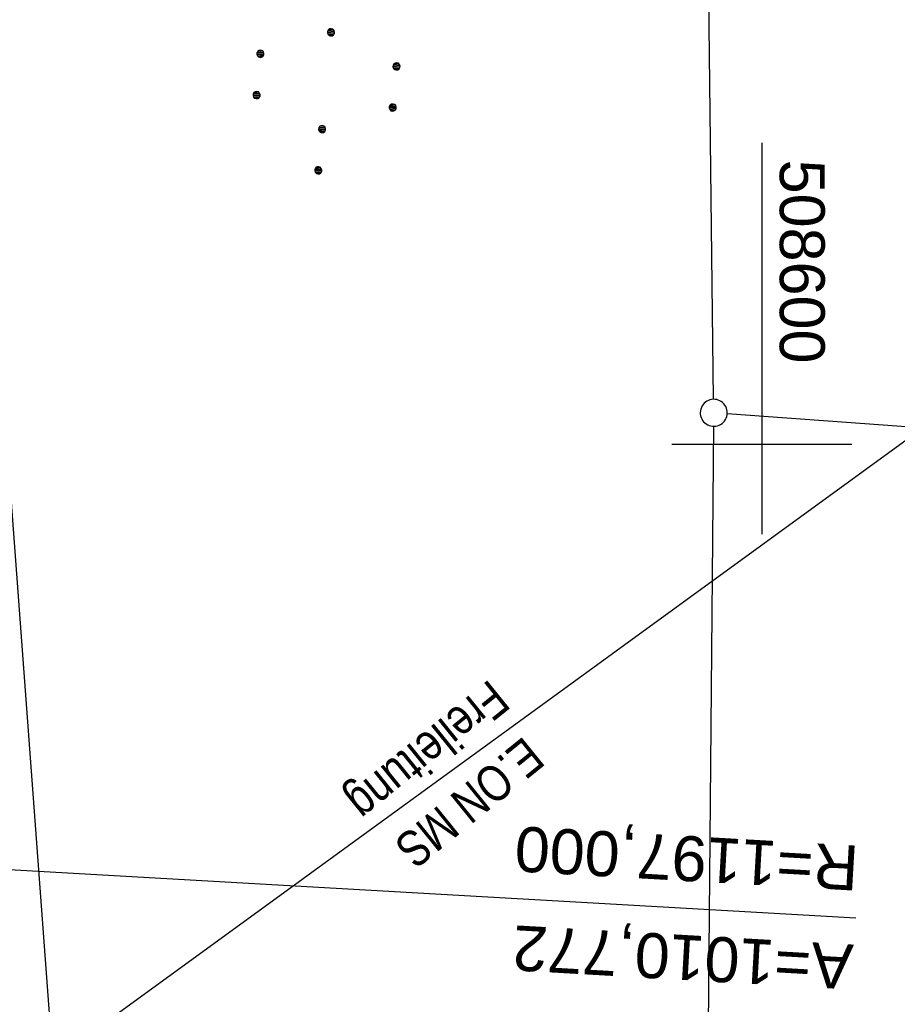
# Model space of a CAD drawing. Extents: x 508367 to 508796, y 450874 to 451833.
# Tile 32 of 37: x 508559 to 508608, y 451669 to 451724. Entities that reach past the tile are written whole.
import ezdxf
from ezdxf.enums import TextEntityAlignment as Align

# ---------------------------------------------------------------- set-up
doc = ezdxf.new("R2010")
doc.units = 0
doc.header["$LTSCALE"] = 10
doc.header["$MEASUREMENT"] = 0
doc.linetypes.add('LT00', pattern=[0])
doc.layers.get('0').update_dxf_attribs({"linetype": 'LT00'})
for name, color, linetype in [('-EL-93-1', 250, 'LT00'), ('DFK_GZPKT', 250, 'LT00'), ('DFK_KATASTER', 250, 'LT00'), ('DFK_NUTZUNG', 250, 'LT00'), ('STROM_FREILTG', 80, 'STROMFREILEITUNG'), ('STROM_TEXT', 80, 'Continuous'), ('V120_RASTER', 250, 'LT00'), ('V121_RASTER', 250, 'LT00')]:
    doc.layers.add(name, color=color, linetype=linetype)
doc.styles.add('Arial', font='ARIAL.TTF')
doc.styles.get("Standard").update_dxf_attribs({"font": 'ARIAL.TTF'})
doc.styles.add('Strom', font='txt-alt.shx')
doc.styles.add('Versorgungsltg', font='ARIAL.TTF', dxfattribs={"width": 0.8, "height": 2})
doc.linetypes.add('STROMFREILEITUNG', pattern='A,12.7,-5.5,["xx",Strom,S=2.5,R=0,X=-2.6,Y=-0.85],-4.35', length=22.55)

# ---------------------------------------------------------------- blocks, each defined once
blk = doc.blocks.new('SYMB7010')
at = {"color": 0, "linetype": 'ByBlock'}
for points in [[(-0.031408, 0.499213), (-0.093728, 0.49134), (-0.15457, 0.475719), (-0.212975, 0.452595), (-0.268021, 0.422333), (-0.31884, 0.385411), (-0.36463, 0.342411), (-0.40467, 0.29401), (-0.438329, 0.240973), (-0.465074, 0.184136), (-0.484486, 0.124395), (-0.496256, 0.062692), (-0.5002, 0)], [(0.5002, 0), (0.496256, 0.062692), (0.484485, 0.124395), (0.465074, 0.184136), (0.438329, 0.240973), (0.40467, 0.29401), (0.36463, 0.342411), (0.31884, 0.385411), (0.268021, 0.422333), (0.212975, 0.452595), (0.15457, 0.475719), (0.093728, 0.49134), (0.031408, 0.499213), (-0.031408, 0.499213)], [(-0.5002, 0), (-0.496256, -0.062692), (-0.484486, -0.124395), (-0.465075, -0.184136), (-0.438329, -0.240973), (-0.404671, -0.29401), (-0.36463, -0.342411), (-0.31884, -0.385411), (-0.268021, -0.422333), (-0.212975, -0.452595), (-0.154571, -0.475719), (-0.093728, -0.49134), (-0.031408, -0.499213), (0.031408, -0.499213)], [(0.031408, -0.499213), (0.093728, -0.491341), (0.15457, -0.475719), (0.212975, -0.452595), (0.268021, -0.422333), (0.31884, -0.385411), (0.36463, -0.342411), (0.404671, -0.294011), (0.438329, -0.240974), (0.465075, -0.184136), (0.484486, -0.124395), (0.496256, -0.062692), (0.500201, 0)]]:
    blk.add_lwpolyline(points, dxfattribs=at)
blk = doc.blocks.new('SYMB7110')
at = {"color": 0, "linetype": 'ByBlock'}
for p, q in [((-0.515, 0.392919), (-0.515, 0.367081)), ((-0.51, 0.362895), (-0.51, 0.397105)), ((-0.505, 0.399164), (-0.505, 0.360836)), ((-0.5, 0.360204), (-0.5, 0.399796)), ((-0.495, 0.399164), (-0.495, 0.360836)), ((-0.49, 0.362895), (-0.49, 0.397105)), ((-0.485, 0.392919), (-0.485, 0.367081)), ((-0.285, 0.392919), (-0.285, 0.367081)), ((-0.28, 0.362895), (-0.28, 0.397105)), ((-0.275, 0.399164), (-0.275, 0.360836)), ((-0.27, 0.360204), (-0.27, 0.399796)), ((-0.265, 0.399164), (-0.265, 0.360836)), ((-0.26, 0.362895), (-0.26, 0.397105)), ((-0.255, 0.392919), (-0.255, 0.367081)), ((0.255, 0.392919), (0.255, 0.367081)), ((0.26, 0.362895), (0.26, 0.397105)), ((0.265, 0.399164), (0.265, 0.360836)), ((0.27, 0.360204), (0.27, 0.399796)), ((0.275, 0.399164), (0.275, 0.360836)), ((0.28, 0.362895), (0.28, 0.397105)), ((0.285, 0.392919), (0.285, 0.367081)), ((0.485, 0.392919), (0.485, 0.367081)), ((0.49, 0.362895), (0.49, 0.397105)), ((0.495, 0.399164), (0.495, 0.360836)), ((0.5, 0.360204), (0.5, 0.399796)), ((0.505, 0.399164), (0.505, 0.360836)), ((0.51, 0.362895), (0.51, 0.397105)), ((0.515, 0.392919), (0.515, 0.367081)), ((-0.48, 0.379874), (-0.48, 0.380145)), ((-0.25, 0.379874), (-0.25, 0.380146)), ((0.29, 0.379874), (0.29, 0.380145)), ((0.52, 0.379874), (0.52, 0.380146)), ((-0.9, 0.012919), (-0.9, -0.012919)), ((-0.895, -0.017106), (-0.895, 0.017105)), ((-0.89, 0.019164), (-0.89, -0.019164)), ((-0.885, -0.019797), (-0.885, 0.019796)), ((-0.88, 0.019164), (-0.88, -0.019164)), ((-0.875, -0.017106), (-0.875, 0.017105)), ((-0.87, 0.012919), (-0.87, -0.012919)), ((-0.865, -0.000126), (-0.865, 0.000145)), ((-0.67, 0.012919), (-0.67, -0.012919)), ((-0.665, -0.017106), (-0.665, 0.017105)), ((-0.66, 0.019164), (-0.66, -0.019164)), ((-0.655, -0.019797), (-0.655, 0.019796)), ((-0.65, 0.019164), (-0.65, -0.019164)), ((-0.645, -0.017106), (-0.645, 0.017105)), ((-0.64, 0.012919), (-0.64, -0.012919)), ((-0.635, -0.000126), (-0.635, 0.000145)), ((-0.13, 0.012919), (-0.13, -0.012919)), ((-0.125, -0.017105), (-0.125, 0.017105)), ((-0.12, 0.019164), (-0.12, -0.019164)), ((-0.115, -0.019796), (-0.115, 0.019796)), ((-0.11, 0.019164), (-0.11, -0.019164)), ((-0.105, -0.017105), (-0.105, 0.017105)), ((-0.1, 0.012919), (-0.1, -0.012919)), ((-0.095, -0.000126), (-0.095, 0.000146)), ((0.1, 0.012919), (0.1, -0.012919)), ((0.105, -0.017105), (0.105, 0.017105)), ((0.11, 0.019164), (0.11, -0.019164)), ((0.115, -0.019796), (0.115, 0.019796)), ((0.12, 0.019164), (0.12, -0.019164)), ((0.125, -0.017105), (0.125, 0.017105)), ((0.13, 0.012919), (0.13, -0.012919)), ((0.135, -0.000126), (0.135, 0.000146)), ((0.64, 0.012919), (0.64, -0.012919)), ((0.645, -0.017105), (0.645, 0.017105)), ((0.65, 0.019164), (0.65, -0.019164)), ((0.655, -0.019796), (0.655, 0.019796)), ((0.66, 0.019164), (0.66, -0.019164)), ((0.665, -0.017105), (0.665, 0.017105)), ((0.67, 0.012919), (0.67, -0.012919)), ((0.675, -0.000126), (0.675, 0.000146)), ((0.87, 0.012919), (0.87, -0.012919)), ((0.875, -0.017105), (0.875, 0.017105)), ((0.88, 0.019164), (0.88, -0.019164)), ((0.885, -0.019796), (0.885, 0.019796)), ((0.89, 0.019164), (0.89, -0.019164)), ((0.895, -0.017105), (0.895, 0.017105)), ((0.9, 0.012919), (0.9, -0.012919)), ((0.905, -0.000126), (0.905, 0.000146)), ((-0.515, -0.367081), (-0.515, -0.392919)), ((-0.51, -0.397105), (-0.51, -0.362895)), ((-0.505, -0.360836), (-0.505, -0.399164)), ((-0.5, -0.399796), (-0.5, -0.360204)), ((-0.495, -0.360836), (-0.495, -0.399164)), ((-0.49, -0.397106), (-0.49, -0.362895)), ((-0.485, -0.367081), (-0.485, -0.392919)), ((-0.48, -0.380126), (-0.48, -0.379855)), ((-0.285, -0.367081), (-0.285, -0.392919)), ((-0.28, -0.397105), (-0.28, -0.362895)), ((-0.275, -0.360836), (-0.275, -0.399164)), ((-0.27, -0.399796), (-0.27, -0.360204)), ((-0.265, -0.360836), (-0.265, -0.399164)), ((-0.26, -0.397105), (-0.26, -0.362895)), ((-0.255, -0.367081), (-0.255, -0.392919)), ((-0.25, -0.380126), (-0.25, -0.379855)), ((0.255, -0.367081), (0.255, -0.392919)), ((0.26, -0.397105), (0.26, -0.362895)), ((0.265, -0.360836), (0.265, -0.399164)), ((0.27, -0.399796), (0.27, -0.360204)), ((0.275, -0.360836), (0.275, -0.399164)), ((0.28, -0.397105), (0.28, -0.362895)), ((0.285, -0.367081), (0.285, -0.392919)), ((0.29, -0.380126), (0.29, -0.379855)), ((0.485, -0.367081), (0.485, -0.392919)), ((0.49, -0.397105), (0.49, -0.362895)), ((0.495, -0.360836), (0.495, -0.399164)), ((0.5, -0.399796), (0.5, -0.360204)), ((0.505, -0.360836), (0.505, -0.399164)), ((0.51, -0.397105), (0.51, -0.362895)), ((0.515, -0.367081), (0.515, -0.392919)), ((0.52, -0.380126), (0.52, -0.379855))]:
    blk.add_line(p, q, dxfattribs=at)
for points in [[(-0.48, 0.38), (-0.481981, 0.388678), (-0.48753, 0.395637), (-0.49555, 0.399499), (-0.50445, 0.399499), (-0.51247, 0.395637), (-0.518019, 0.388678), (-0.52, 0.38), (-0.518019, 0.371322), (-0.51247, 0.364363), (-0.50445, 0.360501), (-0.49555, 0.360501), (-0.48753, 0.364363), (-0.481981, 0.371322), (-0.48, 0.38)], [(-0.25, 0.38), (-0.251981, 0.388678), (-0.25753, 0.395637), (-0.26555, 0.399499), (-0.27445, 0.399499), (-0.28247, 0.395637), (-0.288019, 0.388678), (-0.29, 0.38), (-0.288019, 0.371322), (-0.28247, 0.364363), (-0.27445, 0.360501), (-0.26555, 0.360501), (-0.25753, 0.364363), (-0.251981, 0.371322), (-0.25, 0.38)], [(0.29, 0.38), (0.288019, 0.388678), (0.28247, 0.395637), (0.27445, 0.399499), (0.26555, 0.399499), (0.25753, 0.395637), (0.251981, 0.388678), (0.25, 0.38), (0.251981, 0.371322), (0.25753, 0.364363), (0.26555, 0.360501), (0.27445, 0.360501), (0.28247, 0.364363), (0.288019, 0.371322), (0.29, 0.38)], [(0.52, 0.38), (0.518019, 0.388678), (0.51247, 0.395637), (0.50445, 0.399499), (0.495549, 0.399499), (0.48753, 0.395637), (0.481981, 0.388678), (0.48, 0.38), (0.481981, 0.371322), (0.48753, 0.364363), (0.495549, 0.360501), (0.50445, 0.360501), (0.51247, 0.364363), (0.518019, 0.371322), (0.52, 0.38)], [(-0.865, 0), (-0.866981, 0.008678), (-0.87253, 0.015637), (-0.88055, 0.019498), (-0.88945, 0.019498), (-0.89747, 0.015637), (-0.903019, 0.008678), (-0.905, 0)], [(-0.905, 0), (-0.903019, -0.008678), (-0.89747, -0.015637), (-0.88945, -0.019499), (-0.88055, -0.019499), (-0.87253, -0.015637), (-0.866981, -0.008678), (-0.865, 0)], [(-0.635, 0), (-0.636981, 0.008678), (-0.64253, 0.015637), (-0.65055, 0.019498), (-0.65945, 0.019498), (-0.66747, 0.015637), (-0.673019, 0.008678), (-0.675, 0)], [(-0.675, 0), (-0.673019, -0.008678), (-0.66747, -0.015637), (-0.65945, -0.019499), (-0.65055, -0.019499), (-0.64253, -0.015637), (-0.636981, -0.008678), (-0.635, 0)], [(-0.095, 0), (-0.096981, 0.008678), (-0.10253, 0.015637), (-0.11055, 0.019499), (-0.11945, 0.019499), (-0.12747, 0.015637), (-0.133019, 0.008678), (-0.135, 0)], [(-0.135, 0), (-0.133019, -0.008678), (-0.12747, -0.015637), (-0.11945, -0.019499), (-0.11055, -0.019499), (-0.10253, -0.015637), (-0.096981, -0.008678), (-0.095, 0)], [(0.135, 0), (0.133019, 0.008678), (0.12747, 0.015637), (0.11945, 0.019499), (0.11055, 0.019499), (0.10253, 0.015637), (0.096981, 0.008678), (0.095, 0)], [(0.095, 0), (0.096981, -0.008678), (0.10253, -0.015637), (0.11055, -0.019499), (0.11945, -0.019499), (0.12747, -0.015637), (0.133019, -0.008678), (0.135, 0)], [(0.675, 0), (0.673019, 0.008678), (0.66747, 0.015637), (0.65945, 0.019499), (0.65055, 0.019499), (0.64253, 0.015637), (0.636981, 0.008678), (0.635, 0)], [(0.635, 0), (0.636981, -0.008678), (0.64253, -0.015637), (0.65055, -0.019499), (0.65945, -0.019499), (0.66747, -0.015637), (0.673019, -0.008678), (0.675, 0)], [(0.905, 0), (0.903019, 0.008678), (0.89747, 0.015637), (0.88945, 0.019499), (0.88055, 0.019499), (0.87253, 0.015637), (0.866981, 0.008678), (0.865, 0)], [(0.865, 0), (0.866981, -0.008678), (0.87253, -0.015637), (0.88055, -0.019499), (0.88945, -0.019499), (0.89747, -0.015637), (0.903019, -0.008678), (0.905, 0)], [(-0.48, -0.38), (-0.481981, -0.371322), (-0.48753, -0.364363), (-0.49555, -0.360501), (-0.50445, -0.360501), (-0.51247, -0.364363), (-0.518019, -0.371322), (-0.52, -0.38), (-0.518019, -0.388678), (-0.51247, -0.395637), (-0.50445, -0.399499), (-0.49555, -0.399499), (-0.48753, -0.395637), (-0.481981, -0.388678), (-0.48, -0.38)], [(-0.25, -0.38), (-0.251981, -0.371322), (-0.25753, -0.364363), (-0.26555, -0.360501), (-0.27445, -0.360501), (-0.28247, -0.364363), (-0.288019, -0.371322), (-0.29, -0.38), (-0.288019, -0.388678), (-0.28247, -0.395637), (-0.27445, -0.399499), (-0.26555, -0.399499), (-0.25753, -0.395637), (-0.251981, -0.388678), (-0.25, -0.38)], [(0.29, -0.38), (0.288019, -0.371322), (0.28247, -0.364363), (0.27445, -0.360501), (0.26555, -0.360501), (0.25753, -0.364363), (0.251981, -0.371322), (0.25, -0.38), (0.251981, -0.388678), (0.25753, -0.395637), (0.26555, -0.399499), (0.27445, -0.399499), (0.28247, -0.395637), (0.288019, -0.388678), (0.29, -0.38)], [(0.52, -0.38), (0.518019, -0.371322), (0.51247, -0.364363), (0.50445, -0.360501), (0.495549, -0.360501), (0.48753, -0.364363), (0.481981, -0.371322), (0.48, -0.38), (0.481981, -0.388678), (0.48753, -0.395637), (0.495549, -0.399499), (0.50445, -0.399499), (0.51247, -0.395637), (0.518019, -0.388678), (0.52, -0.38)]]:
    blk.add_lwpolyline(points, dxfattribs=at)

msp = doc.modelspace()

# ---------------------------------------------------------------- linework, layer by layer
at = {"layer": '-EL-93-1'}
msp.add_line((508534.395, 451677.728), (508605.22, 451673.692), dxfattribs=at)
at = {"layer": 'DFK_KATASTER'}
for p, q in [((508597.321, 451702.498), (508596.729, 451751.909)), ((508562.43, 451641.17), (508556.67, 451718.389)), ((508669.102, 451696.513), (508598.078, 451701.694)), ((508597.324, 451701), (508597.007, 451666.05))]:
    msp.add_line(p, q, dxfattribs=at)
at = {"layer": 'STROM_FREILTG', "ltscale": 0.05, "flags": 128}
msp.add_lwpolyline([(508664.623, 451741.589), (508644.113, 451726.477), (508557.091, 451663.197), (508439.216, 451609.459), (508396.747, 451598.99)], dxfattribs=at)
at = {"layer": 'V120_RASTER'}
for p, q in [((508600, 451716.76), (508600, 451698.26)), ((508595.812, 451700.001), (508604.308, 451700.001))]:
    msp.add_line(p, q, dxfattribs=at)
at = {"layer": 'V121_RASTER'}
for p, q in [((508599.999, 451705), (508599.999, 451695)), ((508594.998, 451700), (508604.998, 451700))]:
    msp.add_line(p, q, dxfattribs=at)

# ---------------------------------------------------------------- block references
at = {"layer": 'DFK_GZPKT', "xscale": 1.500000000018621, "yscale": 1.5, "zscale": 1.5, "rotation": 264.7377099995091}
msp.add_blockref('SYMB7010', (508597.33, 451701.749), dxfattribs=at)
at = {"layer": 'DFK_NUTZUNG', "xscale": 9.999999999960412, "yscale": 10, "zscale": 10, "rotation": 264.7377000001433}
msp.add_blockref('SYMB7110', (508576.156, 451724.037), dxfattribs=at)

# ---------------------------------------------------------------- texts
at = {"layer": '-EL-93-1', "style": 'Arial'}
msp.add_text('R=1197,000', height=2.5, rotation=176.7386, dxfattribs=at).set_placement((508605.305, 451675.189), align=Align.TOP_LEFT)
msp.add_text('A=1010,772', height=2.5, rotation=176.7386, dxfattribs=at).set_placement((508605.134, 451672.194))
at = {"layer": 'STROM_TEXT', "insert": (508582.413, 451681.737), "char_height": 2, "attachment_point": 5, "rotation": 218.9938, "line_spacing_factor": 1.1, "style": 'Versorgungsltg'}
msp.add_mtext('E.ON MS \\PFreileitung', dxfattribs=at)
at = {"layer": 'V120_RASTER', "width": 0.972}
msp.add_text(' 508600', height=2.5, rotation=-89.9997, dxfattribs=at).set_placement((508601, 451716.76))

doc.saveas('drawing.dxf')
